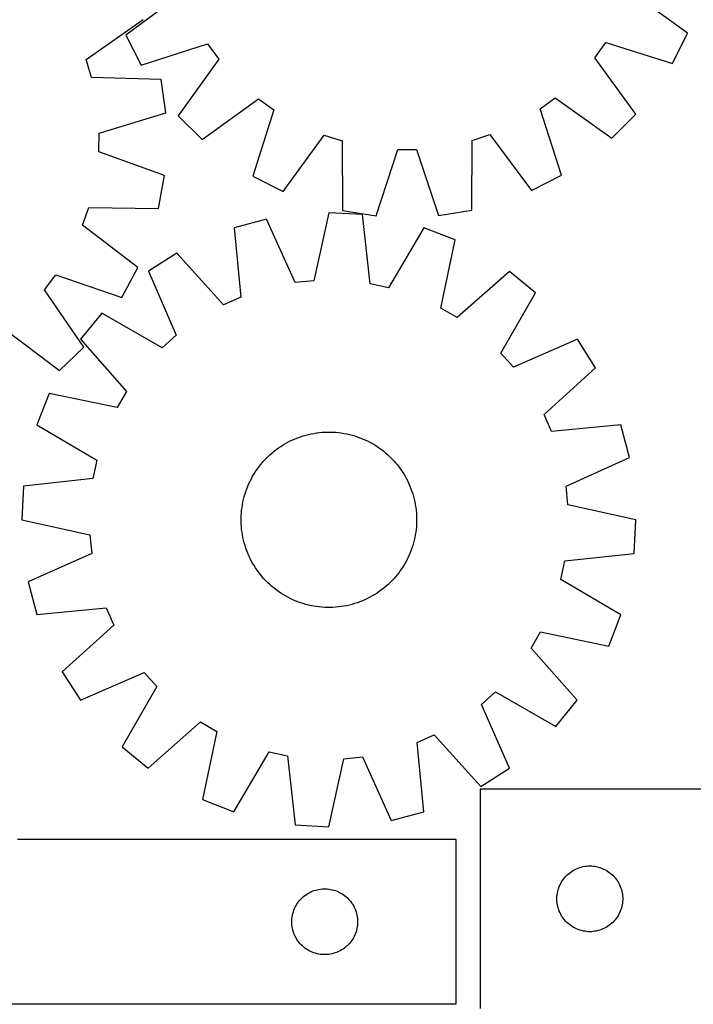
# Model space of a CAD drawing. Header units: millimetres. Extents: x 7 to 1493, y 7 to 2993.
# Tile 8 of 11: x 921 to 1228, y 2113 to 2562. Entities that reach past the tile are written whole.
import ezdxf

# ---------------------------------------------------------------- set-up
doc = ezdxf.new("R2010")
doc.units = ezdxf.units.MM
doc.layers.add('CUT', color=7, linetype='CONTINUOUS', true_color=0x000000)

msp = doc.modelspace()

# ---------------------------------------------------------------- linework, layer by layer
at = {"layer": 'CUT'}
for p, q in [((995.017166, 2573.62936), (969.485505, 2554.732031)), ((1225.574087, 2555.58564), (1199.917015, 2574.312343)), ((951.44381, 2543.702536), (977.453609, 2561.936162)), ((969.485505, 2554.732031), (976.516282, 2541.046319)), ((1218.634701, 2541.853361), (1225.574087, 2555.58564)), ((976.516282, 2541.046319), (1006.747352, 2550.796046)), ((1006.747352, 2550.796046), (1011.810319, 2543.876094)), ((1183.322584, 2544.447788), (1188.339307, 2551.401338)), ((1188.339307, 2551.401338), (1218.634701, 2541.853361)), ((953.909954, 2535.490502), (951.44381, 2543.702536)), ((1011.810319, 2543.876094), (993.367862, 2518.013949)), ((1201.937039, 2518.709163), (1183.322584, 2544.447788)), ((985.661922, 2534.603225), (953.909954, 2535.490502)), ((987.727554, 2519.356465), (985.661922, 2534.603225)), ((1004.283646, 2507.170693), (1030.022271, 2525.785148)), ((1030.022271, 2525.785148), (1036.975821, 2520.768425)), ((1158.311686, 2521.172869), (1165.231638, 2526.235835)), ((1165.231638, 2526.235835), (1191.093783, 2507.793379)), ((957.356265, 2510.052726), (987.727554, 2519.356465)), ((1036.975821, 2520.768425), (1027.427845, 2490.473031)), ((1168.061413, 2490.941799), (1158.311686, 2521.172869)), ((1191.093783, 2507.793379), (1201.937039, 2518.709163)), ((993.367862, 2518.013949), (1004.283646, 2507.170693)), ((957.164049, 2501.480537), (957.356265, 2510.052726)), ((1041.160123, 2483.533645), (1059.886827, 2509.190717)), ((1059.886827, 2509.190717), (1068.050299, 2506.568295)), ((1068.050299, 2506.568295), (1068.331425, 2474.805176)), ((1127.26319, 2475.001611), (1127.332564, 2506.765898)), ((1127.332564, 2506.765898), (1135.478372, 2509.442683)), ((1135.478372, 2509.442683), (1154.375701, 2483.911021)), ((987.087782, 2490.824789), (957.164049, 2501.480537)), ((1083.535986, 2472.448935), (1093.417668, 2502.63713)), ((1093.417668, 2502.63713), (1101.991964, 2502.66571)), ((1101.991964, 2502.66571), (1112.074675, 2472.544062)), ((984.340807, 2475.685943), (987.087782, 2490.824789)), ((1027.427845, 2490.473031), (1041.160123, 2483.533645)), ((1154.375701, 2483.911021), (1168.061413, 2490.941799)), ((949.74922, 2468.129567), (952.580981, 2476.222806)), ((952.580981, 2476.222806), (984.340807, 2475.685943)), ((1062.077715, 2473.797107), (1055.215148, 2442.782918)), ((1077.440359, 2472.948747), (1062.077715, 2473.797107)), ((1068.331425, 2474.805176), (1083.535986, 2472.448935)), ((1112.074675, 2472.544062), (1127.26319, 2475.001611)), ((1033.686947, 2470.893648), (1018.814046, 2466.953169)), ((1046.685294, 2441.910589), (1033.686947, 2470.893648)), ((1080.846265, 2441.367509), (1077.440359, 2472.948747)), ((974.915574, 2448.748407), (949.74922, 2468.129567)), ((1018.814046, 2466.953169), (1021.871269, 2435.336272)), ((1105.338803, 2466.93687), (1089.228202, 2439.561273)), ((1119.687388, 2461.382713), (1105.338803, 2466.93687)), ((1113.167457, 2430.294689), (1119.687388, 2461.382713)), ((992.710039, 2455.418585), (979.782745, 2447.074988)), ((1014.028459, 2431.870768), (992.710039, 2455.418585)), ((967.624885, 2435.199371), (974.915574, 2448.748407)), ((979.782745, 2447.074988), (992.460494, 2417.950266)), ((1144.362613, 2447.043985), (1120.580996, 2425.986695)), ((1156.292599, 2437.327712), (1144.362613, 2447.043985)), ((932.391283, 2438.702219), (937.585395, 2445.524283)), ((937.585395, 2445.524283), (967.624885, 2435.199371)), ((1055.215148, 2442.782918), (1046.685294, 2441.910589)), ((950.3368, 2412.492809), (932.391283, 2438.702219)), ((1089.228202, 2439.561273), (1080.846265, 2441.367509)), ((1021.871269, 2435.336272), (1014.028459, 2431.870768)), ((1140.485049, 2409.776013), (1156.292599, 2437.327712)), ((1120.580996, 2425.986695), (1113.167457, 2430.294689)), ((958.520741, 2428.038365), (948.804467, 2416.108379)), ((986.072439, 2412.230815), (958.520741, 2428.038365)), ((913.837381, 2420.962145), (939.21606, 2401.859856)), ((948.804467, 2416.108379), (969.861757, 2392.326762)), ((992.460494, 2417.950266), (986.072439, 2412.230815)), ((1175.329222, 2416.065707), (1146.2045, 2403.387958)), ((1183.672819, 2403.138414), (1175.329222, 2416.065707)), ((939.21606, 2401.859856), (950.3368, 2412.492809)), ((1146.2045, 2403.387958), (1140.485049, 2409.776013)), ((1160.125002, 2381.819993), (1183.672819, 2403.138414)), ((934.465739, 2391.433154), (928.911583, 2377.084569)), ((965.553764, 2384.913223), (934.465739, 2391.433154)), ((969.861757, 2392.326762), (965.553764, 2384.913223)), ((1163.590506, 2373.977184), (1160.125002, 2381.819993)), ((928.911583, 2377.084569), (956.287179, 2360.973969)), ((1195.207403, 2377.034406), (1163.590506, 2373.977184)), ((1199.147882, 2362.161506), (1195.207403, 2377.034406)), ((1045.597636, 2370.25634), (1046.750967, 2370.755173)), ((1046.750967, 2370.755173), (1047.919398, 2371.217533)), ((1047.919398, 2371.217533), (1049.101775, 2371.642964)), ((1049.101775, 2371.642964), (1050.296932, 2372.031045)), ((1050.296932, 2372.031045), (1051.503689, 2372.381394)), ((1051.503689, 2372.381394), (1052.720855, 2372.693664)), ((1052.720855, 2372.693664), (1053.94723, 2372.967549)), ((1053.94723, 2372.967549), (1055.181602, 2373.202777)), ((1055.181602, 2373.202777), (1056.422754, 2373.399116)), ((1056.422754, 2373.399116), (1057.66946, 2373.556374)), ((1057.66946, 2373.556374), (1058.920491, 2373.674393)), ((1058.920491, 2373.674393), (1060.174612, 2373.753058)), ((1060.174612, 2373.753058), (1061.430584, 2373.792292)), ((1061.430584, 2373.792292), (1062.68717, 2373.792055)), ((1062.68717, 2373.792055), (1063.943128, 2373.752349)), ((1063.943128, 2373.752349), (1065.197219, 2373.673211)), ((1065.197219, 2373.673211), (1066.448205, 2373.55472)), ((1066.448205, 2373.55472), (1067.694852, 2373.396993)), ((1067.694852, 2373.396993), (1068.93593, 2373.200186)), ((1068.93593, 2373.200186), (1070.170213, 2372.964493)), ((1070.170213, 2372.964493), (1071.396484, 2372.690146)), ((1071.396484, 2372.690146), (1072.613533, 2372.377417)), ((1072.613533, 2372.377417), (1073.820158, 2372.026614)), ((1073.820158, 2372.026614), (1075.015168, 2371.638082)), ((1075.015168, 2371.638082), (1076.197385, 2371.212206)), ((1076.197385, 2371.212206), (1077.365641, 2370.749406)), ((1077.365641, 2370.749406), (1078.518785, 2370.250139)), ((1038.04056, 2365.789019), (1039.057298, 2366.52743)), ((1039.057298, 2366.52743), (1040.096729, 2367.23354)), ((1040.096729, 2367.23354), (1041.157825, 2367.906652)), ((1041.157825, 2367.906652), (1042.239542, 2368.546102)), ((1042.239542, 2368.546102), (1043.34081, 2369.15126)), ((1043.34081, 2369.15126), (1044.460543, 2369.721527)), ((1044.460543, 2369.721527), (1045.597636, 2370.25634)), ((1078.518785, 2370.250139), (1079.655676, 2369.714897)), ((1079.655676, 2369.714897), (1080.775194, 2369.144208)), ((1080.775194, 2369.144208), (1081.876235, 2368.538636)), ((1081.876235, 2368.538636), (1082.95771, 2367.898778)), ((1082.95771, 2367.898778), (1084.018553, 2367.225266)), ((1084.018553, 2367.225266), (1085.057717, 2366.518765)), ((1085.057717, 2366.518765), (1086.074177, 2365.779971)), ((1032.471171, 2360.723182), (1033.331535, 2361.639032)), ((1033.331535, 2361.639032), (1034.220243, 2362.527404)), ((1034.220243, 2362.527404), (1035.136416, 2363.387424)), ((1035.136416, 2363.387424), (1036.079151, 2364.218241)), ((1036.079151, 2364.218241), (1037.047518, 2365.019036)), ((1037.047518, 2365.019036), (1038.04056, 2365.789019)), ((1086.074177, 2365.779971), (1087.066929, 2365.009614)), ((1087.066929, 2365.009614), (1088.034994, 2364.208454)), ((1088.034994, 2364.208454), (1088.977416, 2363.377281)), ((1088.977416, 2363.377281), (1089.893266, 2362.516917)), ((1089.893266, 2362.516917), (1090.781638, 2361.628209)), ((1090.781638, 2361.628209), (1091.641657, 2360.712036)), ((1170.164823, 2349.163158), (1199.147882, 2362.161506)), ((956.287179, 2360.973969), (954.480943, 2352.592031)), ((1029.329688, 2356.803484), (1030.068481, 2357.819943)), ((1030.068481, 2357.819943), (1030.838839, 2358.812696)), ((1030.838839, 2358.812696), (1031.639999, 2359.78076)), ((1031.639999, 2359.78076), (1032.471171, 2360.723182)), ((1091.641657, 2360.712036), (1092.472475, 2359.769301)), ((1092.472475, 2359.769301), (1093.27327, 2358.800934)), ((1093.27327, 2358.800934), (1094.043253, 2357.807892)), ((1094.043253, 2357.807892), (1094.781664, 2356.791154)), ((954.480943, 2352.592031), (922.899706, 2349.186126)), ((1026.133556, 2351.401442), (1026.704244, 2352.520961)), ((1026.704244, 2352.520961), (1027.309816, 2353.622001)), ((1027.309816, 2353.622001), (1027.949674, 2354.703476)), ((1027.949674, 2354.703476), (1028.623186, 2355.764319)), ((1028.623186, 2355.764319), (1029.329688, 2356.803484)), ((1094.781664, 2356.791154), (1095.487774, 2355.751724)), ((1095.487774, 2355.751724), (1096.160886, 2354.690627)), ((1096.160886, 2354.690627), (1096.800336, 2353.60891)), ((1096.800336, 2353.60891), (1097.405493, 2352.507642)), ((1097.405493, 2352.507642), (1097.97576, 2351.387909)), ((922.899706, 2349.186126), (922.051346, 2333.823482)), ((1024.21037, 2346.760934), (1024.636246, 2347.943151)), ((1024.636246, 2347.943151), (1025.099046, 2349.111408)), ((1025.099046, 2349.111408), (1025.598313, 2350.264551)), ((1025.598313, 2350.264551), (1026.133556, 2351.401442)), ((1097.97576, 2351.387909), (1098.510574, 2350.250816)), ((1098.510574, 2350.250816), (1099.009407, 2349.097485)), ((1099.009407, 2349.097485), (1099.471767, 2347.929054)), ((1099.471767, 2347.929054), (1099.897197, 2346.746677)), ((1171.037152, 2340.633304), (1170.164823, 2349.163158)), ((1023.158306, 2343.14225), (1023.471035, 2344.359299)), ((1023.471035, 2344.359299), (1023.821839, 2345.565924)), ((1023.821839, 2345.565924), (1024.21037, 2346.760934)), ((1099.897197, 2346.746677), (1100.285279, 2345.55152)), ((1100.285279, 2345.55152), (1100.635627, 2344.344763)), ((1100.635627, 2344.344763), (1100.947898, 2343.127597)), ((1022.293732, 2338.193971), (1022.451459, 2339.440618)), ((1022.451459, 2339.440618), (1022.648266, 2340.681696)), ((1022.648266, 2340.681696), (1022.883959, 2341.915979)), ((1022.883959, 2341.915979), (1023.158306, 2343.14225)), ((1100.947898, 2343.127597), (1101.221783, 2341.901222)), ((1101.221783, 2341.901222), (1101.457011, 2340.66685)), ((1101.457011, 2340.66685), (1101.65335, 2339.425699)), ((1101.65335, 2339.425699), (1101.810607, 2338.178992)), ((1202.051341, 2333.770737), (1171.037152, 2340.633304)), ((1022.056397, 2334.432936), (1022.096104, 2335.688894)), ((1022.096104, 2335.688894), (1022.175242, 2336.942985)), ((1022.175242, 2336.942985), (1022.293732, 2338.193971)), ((1101.810607, 2338.178992), (1101.928627, 2336.927961)), ((1101.928627, 2336.927961), (1102.007292, 2335.673841)), ((1102.007292, 2335.673841), (1102.046526, 2334.417868)), ((922.051346, 2333.823482), (953.065535, 2326.960914)), ((1022.05616, 2333.176351), (1022.056397, 2334.432936)), ((1022.095394, 2331.920378), (1022.05616, 2333.176351)), ((1022.174059, 2330.666257), (1022.095394, 2331.920378)), ((1022.292079, 2329.415226), (1022.174059, 2330.666257)), ((1101.927445, 2330.651234), (1101.808954, 2329.400247)), ((1102.006582, 2331.905325), (1101.927445, 2330.651234)), ((1102.046289, 2333.161282), (1102.006582, 2331.905325)), ((1102.046526, 2334.417868), (1102.046289, 2333.161282)), ((1201.20298, 2318.408093), (1202.051341, 2333.770737)), ((953.065535, 2326.960914), (953.937863, 2318.43106)), ((1022.449336, 2328.16852), (1022.292079, 2329.415226)), ((1022.645675, 2326.927368), (1022.449336, 2328.16852)), ((1022.880903, 2325.692996), (1022.645675, 2326.927368)), ((1023.154788, 2324.466622), (1022.880903, 2325.692996)), ((1101.218727, 2325.678239), (1100.94438, 2324.451968)), ((1101.45442, 2326.912523), (1101.218727, 2325.678239)), ((1101.651227, 2328.1536), (1101.45442, 2326.912523)), ((1101.808954, 2329.400247), (1101.651227, 2328.1536)), ((1023.467059, 2323.249455), (1023.154788, 2324.466622)), ((1023.817408, 2322.042698), (1023.467059, 2323.249455)), ((1024.205489, 2320.847541), (1023.817408, 2322.042698)), ((1100.280847, 2322.028295), (1099.892316, 2320.833284)), ((1100.631651, 2323.234919), (1100.280847, 2322.028295)), ((1100.94438, 2324.451968), (1100.631651, 2323.234919)), ((953.937863, 2318.43106), (924.954804, 2305.432713)), ((1024.630919, 2319.665164), (1024.205489, 2320.847541)), ((1025.093279, 2318.496734), (1024.630919, 2319.665164)), ((1025.592112, 2317.343403), (1025.093279, 2318.496734)), ((1026.126926, 2316.206309), (1025.592112, 2317.343403)), ((1098.504373, 2317.329668), (1097.969131, 2316.192776)), ((1099.00364, 2318.482811), (1098.504373, 2317.329668)), ((1099.46644, 2319.651067), (1099.00364, 2318.482811)), ((1099.892316, 2320.833284), (1099.46644, 2319.651067)), ((1169.621743, 2315.002188), (1201.20298, 2318.408093)), ((1026.697193, 2315.086576), (1026.126926, 2316.206309)), ((1027.30235, 2313.985308), (1026.697193, 2315.086576)), ((1027.9418, 2312.903592), (1027.30235, 2313.985308)), ((1028.614912, 2311.842495), (1027.9418, 2312.903592)), ((1096.153012, 2312.890742), (1095.4795, 2311.829899)), ((1096.79287, 2313.972218), (1096.153012, 2312.890742)), ((1097.398442, 2315.073258), (1096.79287, 2313.972218)), ((1097.969131, 2316.192776), (1097.398442, 2315.073258)), ((1167.815507, 2306.62025), (1169.621743, 2315.002188)), ((1029.321022, 2310.803064), (1028.614912, 2311.842495)), ((1030.059433, 2309.786326), (1029.321022, 2310.803064)), ((1030.829416, 2308.793284), (1030.059433, 2309.786326)), ((1031.630211, 2307.824917), (1030.829416, 2308.793284)), ((1032.461029, 2306.882182), (1031.630211, 2307.824917)), ((1092.462688, 2307.813458), (1091.631515, 2306.871036)), ((1093.263848, 2308.781523), (1092.462688, 2307.813458)), ((1094.034205, 2309.774275), (1093.263848, 2308.781523)), ((1094.772999, 2310.790735), (1094.034205, 2309.774275)), ((1095.4795, 2311.829899), (1094.772999, 2310.790735)), ((924.954804, 2305.432713), (928.895284, 2290.559812)), ((1033.321048, 2305.966009), (1032.461029, 2306.882182)), ((1034.209421, 2305.077301), (1033.321048, 2305.966009)), ((1035.12527, 2304.216937), (1034.209421, 2305.077301)), ((1036.067692, 2303.385765), (1035.12527, 2304.216937)), ((1037.035757, 2302.584605), (1036.067692, 2303.385765)), ((1088.023535, 2303.375978), (1087.055168, 2302.575182)), ((1088.96627, 2304.206795), (1088.023535, 2303.375978)), ((1089.882443, 2305.066814), (1088.96627, 2304.206795)), ((1090.771151, 2305.955187), (1089.882443, 2305.066814)), ((1091.631515, 2306.871036), (1090.771151, 2305.955187)), ((1195.191103, 2290.509649), (1167.815507, 2306.62025)), ((1038.028509, 2301.814248), (1037.035757, 2302.584605)), ((1039.044969, 2301.075454), (1038.028509, 2301.814248)), ((1040.084133, 2300.368952), (1039.044969, 2301.075454)), ((1041.144976, 2299.69544), (1040.084133, 2300.368952)), ((1042.226452, 2299.055582), (1041.144976, 2299.69544)), ((1043.327492, 2298.45001), (1042.226452, 2299.055582)), ((1081.863144, 2299.048116), (1080.761876, 2298.442959)), ((1082.944861, 2299.687566), (1081.863144, 2299.048116)), ((1084.005958, 2300.360678), (1082.944861, 2299.687566)), ((1085.045388, 2301.066788), (1084.005958, 2300.360678)), ((1086.062126, 2301.805199), (1085.045388, 2301.066788)), ((1087.055168, 2302.575182), (1086.062126, 2301.805199)), ((1044.44701, 2297.879322), (1043.327492, 2298.45001)), ((1045.583902, 2297.34408), (1044.44701, 2297.879322)), ((1046.737045, 2296.844812), (1045.583902, 2297.34408)), ((1047.905301, 2296.382012), (1046.737045, 2296.844812)), ((1049.087518, 2295.956136), (1047.905301, 2296.382012)), ((1050.282528, 2295.567605), (1049.087518, 2295.956136)), ((1051.489153, 2295.216801), (1050.282528, 2295.567605)), ((1052.706202, 2294.904072), (1051.489153, 2295.216801)), ((1053.932473, 2294.629725), (1052.706202, 2294.904072)), ((1055.166756, 2294.394032), (1053.932473, 2294.629725)), ((1056.407834, 2294.197225), (1055.166756, 2294.394032)), ((1057.654481, 2294.039499), (1056.407834, 2294.197225)), ((1058.905468, 2293.921008), (1057.654481, 2294.039499)), ((1066.433226, 2294.037845), (1065.182195, 2293.919825)), ((1067.679932, 2294.195102), (1066.433226, 2294.037845)), ((1068.921084, 2294.391441), (1067.679932, 2294.195102)), ((1070.155456, 2294.626669), (1068.921084, 2294.391441)), ((1071.381831, 2294.900554), (1070.155456, 2294.626669)), ((1072.598997, 2295.212825), (1071.381831, 2294.900554)), ((1073.805754, 2295.563174), (1072.598997, 2295.212825)), ((1075.000911, 2295.951255), (1073.805754, 2295.563174)), ((1076.183288, 2296.376685), (1075.000911, 2295.951255)), ((1077.351719, 2296.839045), (1076.183288, 2296.376685)), ((1078.50505, 2297.337878), (1077.351719, 2296.839045)), ((1079.642143, 2297.872692), (1078.50505, 2297.337878)), ((1080.761876, 2298.442959), (1079.642143, 2297.872692)), ((928.895284, 2290.559812), (960.51218, 2293.617035)), ((960.51218, 2293.617035), (963.977684, 2285.774226)), ((1060.159558, 2293.84187), (1058.905468, 2293.921008)), ((1061.415516, 2293.802163), (1060.159558, 2293.84187)), ((1062.672102, 2293.801926), (1061.415516, 2293.802163)), ((1063.928074, 2293.84116), (1062.672102, 2293.801926)), ((1065.182195, 2293.919825), (1063.928074, 2293.84116)), ((1189.636947, 2276.161064), (1195.191103, 2290.509649)), ((963.977684, 2285.774226), (940.429867, 2264.455805)), ((1154.240929, 2275.267456), (1158.548923, 2282.680995)), ((1158.548923, 2282.680995), (1189.636947, 2276.161064)), ((1175.298219, 2251.48584), (1154.240929, 2275.267456)), ((940.429867, 2264.455805), (948.773465, 2251.528511)), ((948.773465, 2251.528511), (977.898186, 2264.206261)), ((977.898186, 2264.206261), (983.617638, 2257.818205)), ((983.617638, 2257.818205), (967.810087, 2230.266507)), ((1131.642192, 2249.643952), (1138.030247, 2255.363404)), ((1138.030247, 2255.363404), (1165.581946, 2239.555853)), ((1144.319941, 2220.519231), (1131.642192, 2249.643952)), ((1165.581946, 2239.555853), (1175.298219, 2251.48584)), ((979.740074, 2220.550233), (1003.52169, 2241.607524)), ((1003.52169, 2241.607524), (1010.935229, 2237.29953)), ((1010.935229, 2237.29953), (1004.415298, 2206.211505)), ((1102.231418, 2232.257946), (1110.074227, 2235.72345)), ((1110.074227, 2235.72345), (1131.392648, 2212.175633)), ((1105.28864, 2200.64105), (1102.231418, 2232.257946)), ((967.810087, 2230.266507), (979.740074, 2220.550233)), ((1018.763883, 2200.657349), (1034.874484, 2228.032946)), ((1034.874484, 2228.032946), (1043.256422, 2226.226709)), ((1043.256422, 2226.226709), (1046.662327, 2194.645472)), ((1062.024971, 2193.797112), (1068.887538, 2224.811301)), ((1068.887538, 2224.811301), (1077.417392, 2225.683629)), ((1077.417392, 2225.683629), (1090.415739, 2196.70057)), ((1131.392648, 2212.175633), (1144.319941, 2220.519231)), ((1306.00427, 2210.969182), (1131.00427, 2210.969182)), ((1131.00427, 2210.969182), (1131.00427, 2110.969182)), ((1004.415298, 2206.211505), (1018.763883, 2200.657349)), ((1090.415739, 2196.70057), (1105.28864, 2200.64105)), ((1046.662327, 2194.645472), (1062.024971, 2193.797112)), ((1120.154052, 2188.023826), (920.154052, 2188.023826)), ((1120.154052, 2113.023826), (1120.154052, 2188.023826)), ((1171.695128, 2172.730979), (1172.312954, 2173.194607)), ((1172.312954, 2173.194607), (1172.953828, 2173.625815)), ((1172.953828, 2173.625815), (1173.616049, 2174.023461)), ((1173.616049, 2174.023461), (1174.297864, 2174.386488)), ((1174.297864, 2174.386488), (1174.997462, 2174.713935)), ((1174.997462, 2174.713935), (1175.712989, 2175.004934)), ((1175.712989, 2175.004934), (1176.442548, 2175.258713)), ((1176.442548, 2175.258713), (1177.184204, 2175.474598)), ((1177.184204, 2175.474598), (1177.935989, 2175.652017)), ((1177.935989, 2175.652017), (1178.695912, 2175.7905)), ((1178.695912, 2175.7905), (1179.461956, 2175.88968)), ((1179.461956, 2175.88968), (1180.232089, 2175.949293)), ((1180.232089, 2175.949293), (1181.00427, 2175.969182)), ((1181.00427, 2175.969182), (1181.776452, 2175.949293)), ((1181.776452, 2175.949293), (1182.546585, 2175.88968)), ((1182.546585, 2175.88968), (1183.312629, 2175.7905)), ((1183.312629, 2175.7905), (1184.072551, 2175.652017)), ((1184.072551, 2175.652017), (1184.824337, 2175.474598)), ((1184.824337, 2175.474598), (1185.565993, 2175.258713)), ((1185.565993, 2175.258713), (1186.295552, 2175.004934)), ((1186.295552, 2175.004934), (1187.011079, 2174.713935)), ((1187.011079, 2174.713935), (1187.710677, 2174.386488)), ((1187.710677, 2174.386488), (1188.392491, 2174.023461)), ((1188.392491, 2174.023461), (1189.054713, 2173.625815)), ((1189.054713, 2173.625815), (1189.695587, 2173.194607)), ((1189.695587, 2173.194607), (1190.313413, 2172.730979)), ((1167.764088, 2168.018833), (1168.144551, 2168.691074)), ((1168.144551, 2168.691074), (1168.559115, 2169.342838)), ((1168.559115, 2169.342838), (1169.006682, 2169.972396)), ((1169.006682, 2169.972396), (1169.486064, 2170.57808)), ((1169.486064, 2170.57808), (1169.99599, 2171.158282)), ((1169.99599, 2171.158282), (1170.535108, 2171.711465)), ((1170.535108, 2171.711465), (1171.101989, 2172.236161)), ((1171.101989, 2172.236161), (1171.695128, 2172.730979)), ((1190.313413, 2172.730979), (1190.906552, 2172.236161)), ((1190.906552, 2172.236161), (1191.473433, 2171.711465)), ((1191.473433, 2171.711465), (1192.012551, 2171.158282)), ((1192.012551, 2171.158282), (1192.522477, 2170.57808)), ((1192.522477, 2170.57808), (1193.001859, 2169.972396)), ((1193.001859, 2169.972396), (1193.449426, 2169.342838)), ((1193.449426, 2169.342838), (1193.86399, 2168.691074)), ((1193.86399, 2168.691074), (1194.244452, 2168.018833)), ((1053.104401, 2163.764008), (1053.795336, 2164.10936)), ((1053.795336, 2164.10936), (1054.503133, 2164.418686)), ((1054.503133, 2164.418686), (1055.225916, 2164.691165)), ((1055.225916, 2164.691165), (1055.961767, 2164.926074)), ((1055.961767, 2164.926074), (1056.708736, 2165.122792)), ((1056.708736, 2165.122792), (1057.46484, 2165.280796)), ((1057.46484, 2165.280796), (1058.228077, 2165.399666)), ((1058.228077, 2165.399666), (1058.99642, 2165.479089)), ((1058.99642, 2165.479089), (1059.767833, 2165.518853)), ((1059.767833, 2165.518853), (1060.540271, 2165.518853)), ((1060.540271, 2165.518853), (1061.311684, 2165.479089)), ((1061.311684, 2165.479089), (1062.080027, 2165.399666)), ((1062.080027, 2165.399666), (1062.843263, 2165.280796)), ((1062.843263, 2165.280796), (1063.599368, 2165.122792)), ((1063.599368, 2165.122792), (1064.346336, 2164.926074)), ((1064.346336, 2164.926074), (1065.082188, 2164.691165)), ((1065.082188, 2164.691165), (1065.80497, 2164.418686)), ((1065.80497, 2164.418686), (1066.512768, 2164.10936)), ((1066.512768, 2164.10936), (1067.203703, 2163.764008)), ((1166.247301, 2163.658393), (1166.405305, 2164.414498)), ((1166.405305, 2164.414498), (1166.602022, 2165.161466)), ((1166.602022, 2165.161466), (1166.836932, 2165.897318)), ((1166.836932, 2165.897318), (1167.109411, 2166.6201)), ((1167.109411, 2166.6201), (1167.418737, 2167.327898)), ((1167.418737, 2167.327898), (1167.764088, 2168.018833)), ((1194.244452, 2168.018833), (1194.589804, 2167.327898)), ((1194.589804, 2167.327898), (1194.89913, 2166.6201)), ((1194.89913, 2166.6201), (1195.171609, 2165.897318)), ((1195.171609, 2165.897318), (1195.406519, 2165.161466)), ((1195.406519, 2165.161466), (1195.603236, 2164.414498)), ((1195.603236, 2164.414498), (1195.76124, 2163.658393)), ((1047.928627, 2159.215143), (1048.392255, 2159.832969)), ((1048.392255, 2159.832969), (1048.887073, 2160.426108)), ((1048.887073, 2160.426108), (1049.411769, 2160.992989)), ((1049.411769, 2160.992989), (1049.964952, 2161.532107)), ((1049.964952, 2161.532107), (1050.545154, 2162.042033)), ((1050.545154, 2162.042033), (1051.150838, 2162.521415)), ((1051.150838, 2162.521415), (1051.780396, 2162.968982)), ((1051.780396, 2162.968982), (1052.43216, 2163.383546)), ((1052.43216, 2163.383546), (1053.104401, 2163.764008)), ((1067.203703, 2163.764008), (1067.875944, 2163.383546)), ((1067.875944, 2163.383546), (1068.527708, 2162.968982)), ((1068.527708, 2162.968982), (1069.157266, 2162.521415)), ((1069.157266, 2162.521415), (1069.76295, 2162.042033)), ((1069.76295, 2162.042033), (1070.343152, 2161.532107)), ((1070.343152, 2161.532107), (1070.896335, 2160.992989)), ((1070.896335, 2160.992989), (1071.421031, 2160.426108)), ((1071.421031, 2160.426108), (1071.915849, 2159.832969)), ((1071.915849, 2159.832969), (1072.379477, 2159.215143)), ((1166.009243, 2161.355401), (1166.049008, 2162.126814)), ((1166.009243, 2160.582963), (1166.009243, 2161.355401)), ((1166.049008, 2159.81155), (1166.009243, 2160.582963)), ((1166.049008, 2162.126814), (1166.12843, 2162.895157)), ((1166.12843, 2159.043207), (1166.049008, 2159.81155)), ((1166.12843, 2162.895157), (1166.247301, 2163.658393)), ((1195.76124, 2163.658393), (1195.880111, 2162.895157)), ((1195.880111, 2162.895157), (1195.959533, 2162.126814)), ((1195.959533, 2159.81155), (1195.880111, 2159.043207)), ((1195.959533, 2162.126814), (1195.999297, 2161.355401)), ((1195.999297, 2160.582963), (1195.959533, 2159.81155)), ((1195.999297, 2161.355401), (1195.999297, 2160.582963)), ((1045.648636, 2154.343893), (1045.864521, 2155.085549)), ((1045.864521, 2155.085549), (1046.1183, 2155.815108)), ((1046.1183, 2155.815108), (1046.409298, 2156.530635)), ((1046.409298, 2156.530635), (1046.736746, 2157.230233)), ((1046.736746, 2157.230233), (1047.099773, 2157.912047)), ((1047.099773, 2157.912047), (1047.497418, 2158.574269)), ((1047.497418, 2158.574269), (1047.928627, 2159.215143)), ((1072.379477, 2159.215143), (1072.810685, 2158.574269)), ((1072.810685, 2158.574269), (1073.20833, 2157.912047)), ((1073.20833, 2157.912047), (1073.571358, 2157.230233)), ((1073.571358, 2157.230233), (1073.898805, 2156.530635)), ((1073.898805, 2156.530635), (1074.189804, 2155.815108)), ((1074.189804, 2155.815108), (1074.443583, 2155.085549)), ((1074.443583, 2155.085549), (1074.659468, 2154.343893)), ((1166.247301, 2158.279971), (1166.12843, 2159.043207)), ((1166.405305, 2157.523866), (1166.247301, 2158.279971)), ((1166.602022, 2156.776897), (1166.405305, 2157.523866)), ((1166.836932, 2156.041046), (1166.602022, 2156.776897)), ((1167.109411, 2155.318264), (1166.836932, 2156.041046)), ((1167.418737, 2154.610466), (1167.109411, 2155.318264)), ((1194.89913, 2155.318264), (1194.589804, 2154.610466)), ((1195.171609, 2156.041046), (1194.89913, 2155.318264)), ((1195.406519, 2156.776897), (1195.171609, 2156.041046)), ((1195.603236, 2157.523866), (1195.406519, 2156.776897)), ((1195.76124, 2158.279971), (1195.603236, 2157.523866)), ((1195.880111, 2159.043207), (1195.76124, 2158.279971)), ((1045.154052, 2150.523826), (1045.17394, 2151.296008)), ((1045.17394, 2149.751645), (1045.154052, 2150.523826)), ((1045.17394, 2151.296008), (1045.233554, 2152.066141)), ((1045.233554, 2152.066141), (1045.332733, 2152.832185)), ((1045.332733, 2152.832185), (1045.471217, 2153.592107)), ((1045.471217, 2153.592107), (1045.648636, 2154.343893)), ((1074.659468, 2154.343893), (1074.836887, 2153.592107)), ((1074.836887, 2153.592107), (1074.97537, 2152.832185)), ((1074.97537, 2152.832185), (1075.07455, 2152.066141)), ((1075.07455, 2152.066141), (1075.134163, 2151.296008)), ((1075.134163, 2151.296008), (1075.154052, 2150.523826)), ((1075.154052, 2150.523826), (1075.134163, 2149.751645)), ((1167.764088, 2153.919531), (1167.418737, 2154.610466)), ((1168.144551, 2153.24729), (1167.764088, 2153.919531)), ((1168.559115, 2152.595526), (1168.144551, 2153.24729)), ((1169.006682, 2151.965968), (1168.559115, 2152.595526)), ((1169.486064, 2151.360284), (1169.006682, 2151.965968)), ((1169.99599, 2150.780082), (1169.486064, 2151.360284)), ((1170.535108, 2150.226899), (1169.99599, 2150.780082)), ((1192.012551, 2150.780082), (1191.473433, 2150.226899)), ((1192.522477, 2151.360284), (1192.012551, 2150.780082)), ((1193.001859, 2151.965968), (1192.522477, 2151.360284)), ((1193.449426, 2152.595526), (1193.001859, 2151.965968)), ((1193.86399, 2153.24729), (1193.449426, 2152.595526)), ((1194.244452, 2153.919531), (1193.86399, 2153.24729)), ((1194.589804, 2154.610466), (1194.244452, 2153.919531)), ((1045.233554, 2148.981511), (1045.17394, 2149.751645)), ((1045.332733, 2148.215468), (1045.233554, 2148.981511)), ((1045.471217, 2147.455545), (1045.332733, 2148.215468)), ((1045.648636, 2146.70376), (1045.471217, 2147.455545)), ((1045.864521, 2145.962104), (1045.648636, 2146.70376)), ((1046.1183, 2145.232545), (1045.864521, 2145.962104)), ((1074.443583, 2145.962104), (1074.189804, 2145.232545)), ((1074.659468, 2146.70376), (1074.443583, 2145.962104)), ((1074.836887, 2147.455545), (1074.659468, 2146.70376)), ((1074.97537, 2148.215468), (1074.836887, 2147.455545)), ((1075.07455, 2148.981511), (1074.97537, 2148.215468)), ((1075.134163, 2149.751645), (1075.07455, 2148.981511)), ((1171.101989, 2149.702203), (1170.535108, 2150.226899)), ((1171.695128, 2149.207385), (1171.101989, 2149.702203)), ((1172.312954, 2148.743757), (1171.695128, 2149.207385)), ((1172.953828, 2148.312549), (1172.312954, 2148.743757)), ((1173.616049, 2147.914903), (1172.953828, 2148.312549)), ((1174.297864, 2147.551876), (1173.616049, 2147.914903)), ((1174.997462, 2147.224428), (1174.297864, 2147.551876)), ((1175.712989, 2146.93343), (1174.997462, 2147.224428)), ((1176.442548, 2146.679651), (1175.712989, 2146.93343)), ((1177.184204, 2146.463766), (1176.442548, 2146.679651)), ((1177.935989, 2146.286347), (1177.184204, 2146.463766)), ((1178.695912, 2146.147863), (1177.935989, 2146.286347)), ((1179.461956, 2146.048684), (1178.695912, 2146.147863)), ((1180.232089, 2145.989071), (1179.461956, 2146.048684)), ((1181.00427, 2145.969182), (1180.232089, 2145.989071)), ((1181.776452, 2145.989071), (1181.00427, 2145.969182)), ((1182.546585, 2146.048684), (1181.776452, 2145.989071)), ((1183.312629, 2146.147863), (1182.546585, 2146.048684)), ((1184.072551, 2146.286347), (1183.312629, 2146.147863)), ((1184.824337, 2146.463766), (1184.072551, 2146.286347)), ((1185.565993, 2146.679651), (1184.824337, 2146.463766)), ((1186.295552, 2146.93343), (1185.565993, 2146.679651)), ((1187.011079, 2147.224428), (1186.295552, 2146.93343)), ((1187.710677, 2147.551876), (1187.011079, 2147.224428)), ((1188.392491, 2147.914903), (1187.710677, 2147.551876)), ((1189.054713, 2148.312549), (1188.392491, 2147.914903)), ((1189.695587, 2148.743757), (1189.054713, 2148.312549)), ((1190.313413, 2149.207385), (1189.695587, 2148.743757)), ((1190.906552, 2149.702203), (1190.313413, 2149.207385)), ((1191.473433, 2150.226899), (1190.906552, 2149.702203)), ((1046.409298, 2144.517018), (1046.1183, 2145.232545)), ((1046.736746, 2143.817419), (1046.409298, 2144.517018)), ((1047.099773, 2143.135605), (1046.736746, 2143.817419)), ((1047.497418, 2142.473383), (1047.099773, 2143.135605)), ((1047.928627, 2141.83251), (1047.497418, 2142.473383)), ((1048.392255, 2141.214684), (1047.928627, 2141.83251)), ((1072.379477, 2141.83251), (1071.915849, 2141.214684)), ((1072.810685, 2142.473383), (1072.379477, 2141.83251)), ((1073.20833, 2143.135605), (1072.810685, 2142.473383)), ((1073.571358, 2143.817419), (1073.20833, 2143.135605)), ((1073.898805, 2144.517018), (1073.571358, 2143.817419)), ((1074.189804, 2145.232545), (1073.898805, 2144.517018)), ((1048.887073, 2140.621545), (1048.392255, 2141.214684)), ((1049.411769, 2140.054664), (1048.887073, 2140.621545)), ((1049.964952, 2139.515546), (1049.411769, 2140.054664)), ((1050.545154, 2139.00562), (1049.964952, 2139.515546)), ((1051.150838, 2138.526238), (1050.545154, 2139.00562)), ((1051.780396, 2138.078671), (1051.150838, 2138.526238)), ((1052.43216, 2137.664107), (1051.780396, 2138.078671)), ((1053.104401, 2137.283644), (1052.43216, 2137.664107)), ((1053.795336, 2136.938292), (1053.104401, 2137.283644)), ((1054.503133, 2136.628967), (1053.795336, 2136.938292)), ((1066.512768, 2136.938292), (1065.80497, 2136.628967)), ((1067.203703, 2137.283644), (1066.512768, 2136.938292)), ((1067.875944, 2137.664107), (1067.203703, 2137.283644)), ((1068.527708, 2138.078671), (1067.875944, 2137.664107)), ((1069.157266, 2138.526238), (1068.527708, 2138.078671)), ((1069.76295, 2139.00562), (1069.157266, 2138.526238)), ((1070.343152, 2139.515546), (1069.76295, 2139.00562)), ((1070.896335, 2140.054664), (1070.343152, 2139.515546)), ((1071.421031, 2140.621545), (1070.896335, 2140.054664)), ((1071.915849, 2141.214684), (1071.421031, 2140.621545)), ((1055.225916, 2136.356488), (1054.503133, 2136.628967)), ((1055.961767, 2136.121578), (1055.225916, 2136.356488)), ((1056.708736, 2135.924861), (1055.961767, 2136.121578)), ((1057.46484, 2135.766857), (1056.708736, 2135.924861)), ((1058.228077, 2135.647986), (1057.46484, 2135.766857)), ((1058.99642, 2135.568563), (1058.228077, 2135.647986)), ((1059.767833, 2135.528799), (1058.99642, 2135.568563)), ((1060.540271, 2135.528799), (1059.767833, 2135.528799)), ((1061.311684, 2135.568563), (1060.540271, 2135.528799)), ((1062.080027, 2135.647986), (1061.311684, 2135.568563)), ((1062.843263, 2135.766857), (1062.080027, 2135.647986)), ((1063.599368, 2135.924861), (1062.843263, 2135.766857)), ((1064.346336, 2136.121578), (1063.599368, 2135.924861)), ((1065.082188, 2136.356488), (1064.346336, 2136.121578)), ((1065.80497, 2136.628967), (1065.082188, 2136.356488)), ((820.154052, 2113.023826), (1120.154052, 2113.023826))]:
    msp.add_line(p, q, dxfattribs=at)

doc.saveas('drawing.dxf')
